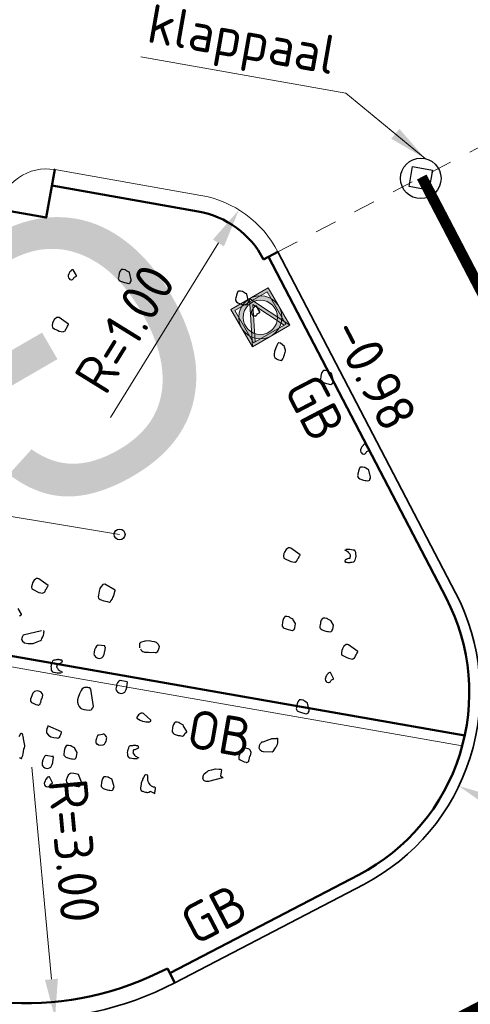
# Model space of a CAD drawing. Header units: metres. Extents: x 2514 to 227642, y 1683 to 852646.
# Tile 221 of 256: x 113834.72 to 113838.89, y 426368.52 to 426377.63. Entities that reach past the tile are written whole.
import ezdxf
from ezdxf.enums import TextEntityAlignment as Align

# ---------------------------------------------------------------- set-up
doc = ezdxf.new("R2018")
doc.units = ezdxf.units.M
for name, pattern in [('VW-1-1_STREEP', [2, 1, -1]), ('VW-30-270_STREEP', [3, 0.3, -2.7]), ('ZZ-HIDDEN-SO', [4, 2, -2])]:
    doc.linetypes.add(name, pattern=pattern)
doc.layers.get('Defpoints').update_dxf_attribs({"color": 244, "lineweight": 35})
for name, color, linetype, lineweight in [('N-WE-GR-BOOM-S', 94, 'Continuous', 25), ('N-WE-IE-MEUBILAIR_WEGMEUBILAIR_PAAL-M-200', 7, 'Continuous', 18), ('N-WE-IE-MEUBILAIR_WEGMEUBILAIR_PAAL-S', 1, 'Continuous', 25), ('N-WE-IE-MEUBILAIR_WEGMEUBILAIR_PAAL-T18-200', 1, 'Continuous', 18), ('N-WE-IE-MEUBILAIR_WEGMEUBILAIR_VERKEERSBORD-S', 7, 'Continuous', 9), ('N-WE-VH-KANTOPSLUITING-T18', 1, 'Continuous', 18), ('N-WE-VH-KANTOPSLUITING_ACHTERKANTBAND-G', 1, 'Continuous', 50), ('N-WE-VH-KANTOPSLUITING_GAZONBAND-G', 1, 'Continuous', 35), ('N-WE-VH-KANTOPSLUITING_OPSLUITBAND_100X200-G', 1, 'Continuous', 18), ('N-WE-VH-KANTOPSLUITING_OPSLUITBAND_150X250-G', 1, 'Continuous', 35), ('N-WE-VH-KANTOPSLUITING_TROTTOIRBAND_130 150-G', 2, 'Continuous', 13), ('N-WE-VH-M', 7, 'Continuous', 18), ('N-WE-VH-MATERIAALGRENS-G', 7, 'ZZ-HIDDEN-SO', 35), ('N-WE-VH-NAP-T18', 1, 'Continuous', 18), ('N-WE-VW-MARKERING-G', 7, 'Continuous', 35), ('N-WE-VW-MARKERING_LANGS_STREEP_11_010-G', 7, 'VW-1-1_STREEP', 13), ('N-WE-VW-MARKERING_LANGS_STREEP_30270_010-G', 7, 'VW-30-270_STREEP', 13)]:
    doc.layers.add(name, color=color, linetype=linetype, lineweight=lineweight)
doc.layers.add('X-XX-AL-HULPLIJN-G', color=6, linetype='Continuous', lineweight=18, plot=False)
doc.styles.add('ISO', font='NLCS-ISO.ttf')
doc.styles.add('NLCS-ISO-M200-T18', font='NLCS-ISO.ttf', dxfattribs={"height": 0.36})
doc.styles.get("Standard").update_dxf_attribs({"font": 'romans'})
doc.dimstyles.new('NLCS-M200-T18-PIJL_L2_H1', dxfattribs={"dimscale": 0.2, "dimtxt": 2.5, "dimasz": 1.8, "dimexe": 2, "dimexo": 2, "dimgap": 0.7, "dimtad": 1, "dimzin": 0, "dimdsep": 46, "dimtxsty": 'NLCS-ISO-M200-T18', "dimcen": 0, "dimdle": 2, "dimclrd": 256, "dimclre": 256, "dimclrt": 1, "dimadec": 1, "dimazin": 0, "dimtfac": 1, "dimtdec": 3, "dimtofl": 0, "dimtmove": 0, "dimatfit": 3, "dimfxl": 2, "dimfxlon": 1, "dimtfillclr": 256, "dimtolj": 1, "dimtzin": 0, "dimlwd": -1, "dimlwe": -1, "dimarcsym": 0})

# ---------------------------------------------------------------- blocks, each defined once
blk = doc.blocks.new('N-SIE-WEG_VERKEERSBORD_ROND-SO')
h = blk.add_hatch(color=256)
h.dxf.hatch_style = 1
h.paths.add_polyline_path([(-1, 0, 1), (1, 0, 1)])
h.paths.add_polyline_path([(0.796, 0, -1), (-0.796, 0, -1)], flags=16)
h = blk.add_hatch(color=256)
h.dxf.hatch_style = 1
h.paths.add_polyline_path([(-0.773, 0.86), (-0.511, 0.86, -0.134934), (0, 1), (-1, 1), (-0.8, 0.6, -0.037994), (-0.7, 0.714)])
h = blk.add_hatch(color=256)
h.dxf.hatch_style = 1
h.paths.add_polyline_path([(-0.86, 0.719), (-1, 1), (-1, 0, -0.134934), (-0.86, 0.511)])
h = blk.add_hatch(color=256)
h.dxf.hatch_style = 1
h.paths.add_polyline_path([(0.773, 0.86), (0.7, 0.714, -0.037994), (0.8, 0.6), (1, 1), (0, 1, -0.134934), (0.511, 0.86)])
h = blk.add_hatch(color=256)
h.dxf.hatch_style = 1
h.paths.add_polyline_path([(0.86, 0.511, -0.134934), (1, 0), (1, 1), (0.86, 0.719)])
h = blk.add_hatch(color=256)
h.dxf.hatch_style = 1
h.paths.add_polyline_path([(-0.106, -0.789, 0.066661), (0.106, -0.789), (0.694, 0.389, 0.050318), (0.603, 0.52), (0, -0.686), (-0.603, 0.52, 0.050318), (-0.694, 0.389)])
h = blk.add_hatch(color=256)
h.dxf.hatch_style = 1
h.paths.add_polyline_path([(0, -1, -0.134934), (-0.511, -0.86), (-0.86, -0.86), (-0.86, -0.511, -0.134934), (-1, 0), (-1, -1)])
h = blk.add_hatch(color=256)
h.dxf.hatch_style = 1
h.paths.add_polyline_path([(0.86, -0.86), (0.511, -0.86, -0.134934), (0, -1), (1, -1), (1, 0, -0.134934), (0.86, -0.511)])
for points in [[(-1, -1), (1, -1), (1, 1), (-1, 1)], [(-0.86, -0.86), (0.86, -0.86), (0.86, 0.86), (-0.86, 0.86)]]:
    blk.add_lwpolyline(points, close=True)
at = {"flags": 128}
for points in [[(-1, 1), (0, -1), (1, 1)], [(-0.773, 0.86), (0, -0.686), (0.773, 0.86)]]:
    blk.add_lwpolyline(points, close=True, dxfattribs=at)
for radius in [1, 0.796]:
    blk.add_circle((0, 0), radius)
at = {"lineweight": 30, "flags": 104}
blk.add_attdef('bordgegevens', text='', height=1.8, dxfattribs=at).set_placement((2.209, 3.21), align=Align.TOP_LEFT)
blk = doc.blocks.new('*D504')
at = {"layer": 'Defpoints', "color": 0, "ltscale": 0.2, "transparency": 16777216}
for p in [(113834.7671, 426371.3816), (113835.0445, 426368.3944)]:
    blk.add_point(p, dxfattribs=at)
at = {"layer": 'N-WE-VH-M', "ltscale": 0.2, "transparency": 16777216}
blk.add_line((113834.8289, 426370.7164), (113835.0113, 426368.7529), dxfattribs=at)
blk.add_solid([(113835.071, 426368.7584), (113834.9515, 426368.7473), (113835.0445, 426368.3944)], dxfattribs=at)
at = {"layer": 'N-WE-VH-M', "color": 1, "ltscale": 0.2, "transparency": 16777216, "insert": (113835.222, 426369.9435), "char_height": 0.36, "attachment_point": 5, "rotation": 275.30703, "style": 'NLCS-ISO-M200-T18'}
blk.add_mtext('\\A1;R=3.00', dxfattribs=at)
blk = doc.blocks.new('*D505')
at = {"layer": 'Defpoints', "color": 0, "ltscale": 0.2, "transparency": 16777216}
for p in [(113836.9767, 426371.405), (113838.7805, 426370.541)]:
    blk.add_point(p, dxfattribs=at)
at = {"layer": 'N-WE-VH-M', "ltscale": 0.2, "transparency": 16777216}
blk.add_line((113840.8837, 426369.5337), (113839.1051, 426370.3855), dxfattribs=at)
blk.add_solid([(113839.1311, 426370.4396), (113839.0792, 426370.3314), (113838.7805, 426370.541)], dxfattribs=at)
at = {"layer": 'N-WE-VH-M', "color": 1, "ltscale": 0.2, "transparency": 16777216, "insert": (113840.295, 426370.1704), "char_height": 0.36, "attachment_point": 5, "rotation": 334.40693, "style": 'NLCS-ISO-M200-T18'}
blk.add_mtext('\\A1;R=2.00', dxfattribs=at)
blk = doc.blocks.new('*D507')
at = {"layer": 'Defpoints', "color": 0, "ltscale": 0.2, "transparency": 16777216}
for p in [(113836.7458, 426375.8731), (113836.22, 426375.0225)]:
    blk.add_point(p, dxfattribs=at)
at = {"layer": 'N-WE-VH-M', "ltscale": 0.2, "transparency": 16777216}
blk.add_line((113835.5575, 426373.9507), (113836.5565, 426375.5669), dxfattribs=at)
blk.add_solid([(113836.5054, 426375.5984), (113836.6075, 426375.5353), (113836.7458, 426375.8731)], dxfattribs=at)
at = {"layer": 'N-WE-VH-M', "color": 1, "ltscale": 0.2, "transparency": 16777216, "insert": (113835.6901, 426374.7739), "char_height": 0.36, "attachment_point": 5, "rotation": 58.27859, "style": 'NLCS-ISO-M200-T18'}
blk.add_mtext('\\A1;R=1.00', dxfattribs=at)
blk = doc.blocks.new('SGR-BOOM_11')
at = {"flags": 128}
for points in [[(-0.601, 4.681), (-0.657, 4.805), (-0.657, 4.811), (-0.681, 4.817), (-0.719, 4.829), (-0.737, 4.842), (-0.743, 4.842), (-0.75, 4.842), (-0.781, 4.842), (-0.812, 4.835), (-0.818, 4.835), (-0.818, 4.829), (-0.824, 4.823), (-0.836, 4.792), (-0.843, 4.755), (-0.843, 4.724), (-0.843, 4.706), (-0.843, 4.681), (-0.843, 4.668), (-0.836, 4.65), (-0.818, 4.631), (-0.793, 4.619), (-0.756, 4.613), (-0.719, 4.607), (-0.688, 4.607), (-0.669, 4.607), (-0.638, 4.607), (-0.62, 4.619), (-0.613, 4.625), (-0.607, 4.631), (-0.607, 4.643), (-0.601, 4.662), (-0.601, 4.675), (-0.601, 4.681)], [(1.603, 4.662), (1.548, 4.786), (1.548, 4.792), (1.523, 4.798), (1.486, 4.811), (1.467, 4.823), (1.461, 4.823), (1.455, 4.823), (1.424, 4.823), (1.393, 4.817), (1.387, 4.817), (1.387, 4.811), (1.381, 4.805), (1.368, 4.774), (1.362, 4.736), (1.362, 4.706), (1.362, 4.687), (1.362, 4.662), (1.362, 4.65), (1.368, 4.631), (1.387, 4.613), (1.412, 4.6), (1.449, 4.594), (1.486, 4.588), (1.517, 4.588), (1.536, 4.588), (1.566, 4.588), (1.585, 4.6), (1.591, 4.607), (1.597, 4.613), (1.597, 4.625), (1.603, 4.643), (1.603, 4.656), (1.603, 4.662)], [(-1.614, 4.582), (-1.69, 4.677), (-1.696, 4.677), (-1.702, 4.677), (-1.715, 4.671), (-1.721, 4.665), (-1.733, 4.653), (-1.733, 4.646), (-1.746, 4.628), (-1.752, 4.615), (-1.758, 4.59), (-1.764, 4.559), (-1.764, 4.541), (-1.752, 4.516), (-1.739, 4.504), (-1.721, 4.491), (-1.69, 4.491), (-1.684, 4.491), (-1.665, 4.504), (-1.665, 4.51), (-1.659, 4.516), (-1.653, 4.529), (-1.653, 4.535), (-1.647, 4.547), (-1.614, 4.57), (-1.614, 4.576), (-1.614, 4.582)], [(1.843, 4.507), (1.767, 4.602), (1.761, 4.602), (1.755, 4.602), (1.742, 4.596), (1.736, 4.59), (1.724, 4.578), (1.724, 4.571), (1.712, 4.553), (1.705, 4.54), (1.699, 4.515), (1.693, 4.485), (1.693, 4.466), (1.705, 4.441), (1.717, 4.429), (1.736, 4.416), (1.767, 4.416), (1.773, 4.416), (1.792, 4.429), (1.792, 4.435), (1.798, 4.441), (1.804, 4.454), (1.804, 4.46), (1.811, 4.472), (1.843, 4.495), (1.843, 4.501), (1.843, 4.507)], [(2.406, 3.956), (2.319, 4), (2.288, 4), (2.282, 4), (2.275, 3.987), (2.263, 3.95), (2.251, 3.901), (2.238, 3.833), (2.238, 3.783), (2.245, 3.746), (2.263, 3.721), (2.3, 3.702), (2.337, 3.69), (2.369, 3.69), (2.387, 3.69), (2.406, 3.702), (2.412, 3.721), (2.418, 3.74), (2.424, 3.764), (2.424, 3.783), (2.43, 3.795), (2.43, 3.814), (2.43, 3.826), (2.43, 3.839), (2.437, 3.845), (2.437, 3.869), (2.437, 3.888), (2.406, 3.944), (2.406, 3.956)], [(-1.602, 3.668), (-1.794, 3.761), (-1.813, 3.761), (-1.844, 3.755), (-1.85, 3.743), (-1.875, 3.718), (-1.893, 3.668), (-1.899, 3.637), (-1.899, 3.594), (-1.887, 3.557), (-1.837, 3.538), (-1.788, 3.526), (-1.751, 3.513), (-1.676, 3.513), (-1.67, 3.52), (-1.646, 3.538), (-1.639, 3.551), (-1.633, 3.582), (-1.621, 3.6), (-1.614, 3.631), (-1.608, 3.65), (-1.602, 3.662), (-1.602, 3.668)], [(3.406, 3.486), (3.35, 3.61), (3.35, 3.615), (3.325, 3.622), (3.288, 3.634), (3.269, 3.646), (3.263, 3.646), (3.257, 3.646), (3.226, 3.646), (3.195, 3.64), (3.189, 3.64), (3.189, 3.634), (3.183, 3.628), (3.17, 3.597), (3.164, 3.56), (3.164, 3.529), (3.164, 3.51), (3.164, 3.486), (3.164, 3.473), (3.17, 3.455), (3.189, 3.436), (3.214, 3.423), (3.251, 3.417), (3.288, 3.411), (3.319, 3.411), (3.338, 3.411), (3.368, 3.411), (3.387, 3.423), (3.393, 3.43), (3.399, 3.436), (3.399, 3.448), (3.406, 3.467), (3.406, 3.479), (3.406, 3.486)], [(4.271, 2.337), (4.195, 2.432), (4.189, 2.432), (4.183, 2.432), (4.171, 2.426), (4.164, 2.42), (4.152, 2.407), (4.152, 2.401), (4.14, 2.382), (4.133, 2.37), (4.127, 2.346), (4.121, 2.314), (4.121, 2.296), (4.133, 2.271), (4.146, 2.259), (4.164, 2.247), (4.195, 2.247), (4.201, 2.247), (4.22, 2.259), (4.22, 2.265), (4.226, 2.271), (4.233, 2.283), (4.233, 2.29), (4.239, 2.302), (4.271, 2.325), (4.271, 2.331), (4.271, 2.337)], [(4.39, 1.844), (4.335, 1.968), (4.335, 1.975), (4.31, 1.981), (4.273, 1.993), (4.254, 2.005), (4.248, 2.005), (4.242, 2.005), (4.211, 2.005), (4.18, 1.999), (4.173, 1.999), (4.173, 1.993), (4.167, 1.987), (4.155, 1.956), (4.149, 1.919), (4.149, 1.888), (4.149, 1.869), (4.149, 1.844), (4.149, 1.832), (4.155, 1.813), (4.173, 1.795), (4.198, 1.783), (4.235, 1.776), (4.273, 1.77), (4.303, 1.77), (4.322, 1.77), (4.353, 1.77), (4.372, 1.783), (4.378, 1.789), (4.384, 1.795), (4.384, 1.807), (4.39, 1.826), (4.39, 1.838), (4.39, 1.844)], [(3.354, 0.207), (3.162, 0.3), (3.144, 0.3), (3.113, 0.294), (3.107, 0.282), (3.082, 0.257), (3.063, 0.207), (3.057, 0.176), (3.057, 0.133), (3.07, 0.096), (3.119, 0.077), (3.169, 0.065), (3.206, 0.052), (3.28, 0.052), (3.286, 0.059), (3.311, 0.077), (3.317, 0.09), (3.323, 0.12), (3.336, 0.139), (3.342, 0.17), (3.348, 0.189), (3.354, 0.201), (3.354, 0.207)], [(4.186, -0.967), (4.13, -0.905), (4.13, -0.899), (4.105, -0.893), (4.068, -0.88), (4.05, -0.868), (4.044, -0.868), (4.037, -0.868), (4.006, -0.868), (3.975, -0.874), (3.969, -0.874), (3.969, -0.88), (3.963, -0.887), (3.95, -0.917), (3.944, -0.955), (3.944, -0.986), (3.944, -1.004), (3.944, -1.029), (3.944, -1.041), (3.95, -1.06), (3.969, -1.079), (3.994, -1.091), (4.031, -1.097), (4.068, -1.103), (4.099, -1.103), (4.118, -1.103), (4.149, -1.103), (4.167, -1.091), (4.173, -1.085), (4.18, -1.079), (4.18, -1.066), (4.186, -1.047), (4.186, -0.973), (4.186, -0.967)], [(-1.14, -1.159), (-1.332, -1.066), (-1.35, -1.066), (-1.381, -1.072), (-1.387, -1.085), (-1.412, -1.109), (-1.431, -1.159), (-1.437, -1.19), (-1.437, -1.233), (-1.425, -1.27), (-1.375, -1.289), (-1.325, -1.302), (-1.288, -1.314), (-1.214, -1.314), (-1.208, -1.307), (-1.183, -1.289), (-1.177, -1.277), (-1.171, -1.246), (-1.158, -1.227), (-1.152, -1.196), (-1.146, -1.178), (-1.14, -1.165), (-1.14, -1.159)], [(0.099, -1.029), (-0.112, -0.955), (-0.143, -0.967), (-0.167, -1.01), (-0.186, -1.047), (-0.192, -1.097), (-0.192, -1.171), (-0.192, -1.203), (-0.18, -1.227), (-0.149, -1.246), (-0.075, -1.258), (-0.013, -1.264), (0.031, -1.264), (0.049, -1.252), (0.055, -1.239), (0.074, -1.196), (0.08, -1.171), (0.092, -1.134), (0.092, -1.103), (0.092, -1.097), (0.099, -1.035), (0.099, -1.029)], [(3.492, -1.06), (3.437, -0.998), (3.437, -0.992), (3.412, -0.986), (3.375, -0.973), (3.356, -0.961), (3.35, -0.961), (3.344, -0.961), (3.313, -0.961), (3.282, -0.967), (3.276, -0.967), (3.276, -0.973), (3.269, -0.979), (3.257, -1.01), (3.251, -1.047), (3.251, -1.079), (3.251, -1.097), (3.251, -1.122), (3.251, -1.134), (3.257, -1.153), (3.276, -1.171), (3.3, -1.184), (3.338, -1.19), (3.375, -1.196), (3.406, -1.196), (3.424, -1.196), (3.455, -1.196), (3.474, -1.184), (3.48, -1.178), (3.486, -1.171), (3.486, -1.159), (3.492, -1.14), (3.492, -1.066), (3.492, -1.06)], [(4.716, -1.371), (4.524, -1.278), (4.506, -1.278), (4.475, -1.285), (4.469, -1.297), (4.444, -1.322), (4.425, -1.371), (4.419, -1.402), (4.419, -1.446), (4.431, -1.483), (4.481, -1.501), (4.531, -1.514), (4.568, -1.526), (4.642, -1.526), (4.648, -1.52), (4.673, -1.501), (4.679, -1.489), (4.685, -1.458), (4.698, -1.44), (4.704, -1.409), (4.71, -1.39), (4.716, -1.377), (4.716, -1.371)], [(4.359, -1.94), (4.283, -1.845), (4.277, -1.845), (4.27, -1.845), (4.258, -1.852), (4.252, -1.858), (4.239, -1.87), (4.239, -1.876), (4.227, -1.895), (4.221, -1.907), (4.215, -1.932), (4.209, -1.963), (4.209, -1.981), (4.221, -2.006), (4.233, -2.019), (4.252, -2.031), (4.283, -2.031), (4.289, -2.031), (4.308, -2.019), (4.308, -2.013), (4.314, -2.006), (4.32, -1.994), (4.32, -1.988), (4.326, -1.975), (4.359, -1.952), (4.359, -1.946), (4.359, -1.94)], [(0.086, -2.076), (-0.037, -2.088), (-0.044, -2.088), (-0.05, -2.094), (-0.062, -2.112), (-0.075, -2.144), (-0.087, -2.181), (-0.087, -2.2), (-0.087, -2.212), (-0.087, -2.23), (-0.087, -2.255), (-0.081, -2.28), (-0.062, -2.292), (-0.05, -2.305), (-0.025, -2.317), (0, -2.323), (0.037, -2.323), (0.062, -2.305), (0.074, -2.299), (0.086, -2.286), (0.099, -2.236), (0.105, -2.2), (0.105, -2.168), (0.105, -2.156), (0.105, -2.137), (0.105, -2.107), (0.092, -2.094), (0.086, -2.076)], [(4.019, -2.596), (3.963, -2.472), (3.963, -2.466), (3.938, -2.459), (3.901, -2.447), (3.882, -2.435), (3.876, -2.435), (3.87, -2.435), (3.839, -2.435), (3.808, -2.441), (3.802, -2.441), (3.802, -2.447), (3.796, -2.453), (3.783, -2.484), (3.777, -2.521), (3.777, -2.552), (3.777, -2.571), (3.777, -2.596), (3.777, -2.608), (3.783, -2.626), (3.802, -2.645), (3.827, -2.658), (3.864, -2.664), (3.901, -2.67), (3.932, -2.67), (3.95, -2.67), (3.982, -2.67), (4, -2.658), (4.006, -2.651), (4.012, -2.645), (4.012, -2.633), (4.019, -2.614), (4.019, -2.602), (4.019, -2.596)], [(0.607, -2.664), (0.477, -2.658), (0.47, -2.658), (0.464, -2.664), (0.452, -2.682), (0.439, -2.713), (0.427, -2.75), (0.427, -2.769), (0.427, -2.782), (0.427, -2.8), (0.427, -2.825), (0.433, -2.85), (0.452, -2.862), (0.464, -2.874), (0.489, -2.887), (0.514, -2.893), (0.551, -2.893), (0.576, -2.874), (0.588, -2.868), (0.6, -2.856), (0.613, -2.806), (0.619, -2.769), (0.619, -2.738), (0.619, -2.726), (0.619, -2.707), (0.619, -2.676), (0.607, -2.664), (0.607, -2.664)], [(0.074, -3.221), (-0.031, -2.912), (-0.05, -2.893), (-0.068, -2.893), (-0.087, -2.893), (-0.106, -2.893), (-0.149, -2.899), (-0.161, -2.912), (-0.186, -2.936), (-0.199, -2.967), (-0.223, -3.035), (-0.236, -3.104), (-0.236, -3.147), (-0.229, -3.19), (-0.211, -3.233), (-0.186, -3.264), (-0.155, -3.289), (-0.13, -3.296), (-0.087, -3.302), (-0.044, -3.302), (0.006, -3.302), (0.043, -3.289), (0.049, -3.271), (0.068, -3.246), (0.074, -3.221)], [(-0.886, -3.24), (-0.886, -3.209), (-0.886, -3.172), (-0.905, -3.147), (-0.923, -3.122), (-0.954, -3.116), (-1.004, -3.116), (-1.047, -3.134), (-1.059, -3.147), (-1.072, -3.172), (-1.09, -3.252), (-1.096, -3.289), (-1.096, -3.296), (-1.09, -3.326), (-1.066, -3.345), (-1.022, -3.357), (-0.985, -3.37), (-0.948, -3.37), (-0.942, -3.37), (-0.935, -3.37), (-0.923, -3.364), (-0.911, -3.351), (-0.905, -3.345), (-0.905, -3.339), (-0.905, -3.332), (-0.905, -3.32), (-0.898, -3.314), (-0.898, -3.308), (-0.898, -3.246), (-0.892, -3.24), (-0.886, -3.24)], [(1.164, -3.283), (1.009, -3.184), (0.99, -3.184), (0.966, -3.19), (0.953, -3.196), (0.922, -3.227), (0.91, -3.246), (0.898, -3.277), (0.904, -3.296), (0.935, -3.308), (0.966, -3.32), (1.015, -3.332), (1.052, -3.332), (1.077, -3.332), (1.127, -3.326), (1.133, -3.326), (1.164, -3.302), (1.164, -3.296), (1.164, -3.289), (1.164, -3.283)], [(1.858, -3.378), (1.771, -3.277), (1.771, -3.271), (1.746, -3.264), (1.709, -3.252), (1.69, -3.24), (1.684, -3.24), (1.678, -3.24), (1.647, -3.24), (1.616, -3.246), (1.61, -3.246), (1.61, -3.252), (1.603, -3.258), (1.591, -3.289), (1.585, -3.326), (1.585, -3.357), (1.585, -3.376), (1.585, -3.401), (1.585, -3.413), (1.591, -3.432), (1.61, -3.45), (1.635, -3.463), (1.672, -3.469), (1.709, -3.475), (1.74, -3.475), (1.758, -3.475), (1.789, -3.475), (1.808, -3.463), (1.814, -3.456), (1.82, -3.45), (1.82, -3.438), (1.827, -3.419), (1.858, -3.384), (1.858, -3.378)], [(3.475, -3.479), (3.319, -3.5), (3.313, -3.5), (3.288, -3.5), (3.251, -3.481), (3.238, -3.463), (3.226, -3.45), (3.226, -3.419), (3.226, -3.401), (3.238, -3.357), (3.257, -3.332), (3.257, -3.326), (3.276, -3.32), (3.381, -3.258), (3.406, -3.246), (3.424, -3.233), (3.455, -3.227), (3.511, -3.215), (3.511, -3.209), (3.529, -3.209), (3.536, -3.233), (3.536, -3.252), (3.542, -3.277), (3.542, -3.296), (3.542, -3.326), (3.536, -3.351), (3.529, -3.37), (3.529, -3.376), (3.517, -3.395), (3.487, -3.467), (3.481, -3.473), (3.475, -3.479)], [(3.095, -3.619), (3.095, -3.588), (3.095, -3.551), (3.077, -3.526), (3.058, -3.502), (3.027, -3.495), (2.978, -3.495), (2.934, -3.514), (2.922, -3.526), (2.91, -3.551), (2.891, -3.632), (2.885, -3.669), (2.885, -3.675), (2.891, -3.706), (2.916, -3.725), (2.959, -3.737), (2.996, -3.749), (3.033, -3.749), (3.039, -3.749), (3.046, -3.749), (3.058, -3.743), (3.07, -3.731), (3.077, -3.725), (3.077, -3.718), (3.077, -3.712), (3.077, -3.7), (3.083, -3.694), (3.083, -3.687), (3.083, -3.626), (3.089, -3.619), (3.095, -3.619)], [(-0.428, -3.785), (-0.694, -3.716), (-0.7, -3.747), (-0.706, -3.772), (-0.706, -3.815), (-0.7, -3.853), (-0.657, -3.884), (-0.607, -3.909), (-0.552, -3.909), (-0.496, -3.909), (-0.477, -3.909), (-0.465, -3.902), (-0.446, -3.884), (-0.44, -3.865), (-0.44, -3.853), (-0.434, -3.846), (-0.434, -3.834), (-0.428, -3.815), (-0.428, -3.797), (-0.428, -3.791), (-0.428, -3.785)], [(0.322, -3.704), (0.266, -3.723), (0.26, -3.723), (0.247, -3.729), (0.235, -3.766), (0.229, -3.791), (0.229, -3.834), (0.229, -3.865), (0.241, -3.89), (0.26, -3.89), (0.285, -3.902), (0.322, -3.902), (0.371, -3.89), (0.396, -3.871), (0.402, -3.846), (0.415, -3.815), (0.415, -3.779), (0.415, -3.76), (0.415, -3.747), (0.408, -3.729), (0.402, -3.723), (0.384, -3.711), (0.371, -3.698), (0.353, -3.692), (0.34, -3.692), (0.322, -3.704)], [(-0.075, -4.107), (-0.13, -4.045), (-0.13, -4.038), (-0.155, -4.032), (-0.192, -4.02), (-0.211, -4.008), (-0.217, -4.008), (-0.223, -4.008), (-0.254, -4.008), (-0.285, -4.014), (-0.291, -4.014), (-0.291, -4.02), (-0.298, -4.026), (-0.31, -4.057), (-0.316, -4.094), (-0.316, -4.125), (-0.316, -4.144), (-0.316, -4.169), (-0.316, -4.181), (-0.31, -4.2), (-0.291, -4.218), (-0.267, -4.23), (-0.229, -4.237), (-0.192, -4.243), (-0.161, -4.243), (-0.143, -4.243), (-0.112, -4.243), (-0.093, -4.23), (-0.087, -4.224), (-0.081, -4.218), (-0.081, -4.206), (-0.075, -4.187), (-0.075, -4.113), (-0.075, -4.107)], [(0.706, -4.62), (0.65, -4.497), (0.65, -4.491), (0.625, -4.484), (0.588, -4.472), (0.569, -4.46), (0.563, -4.46), (0.557, -4.46), (0.526, -4.46), (0.495, -4.466), (0.489, -4.466), (0.489, -4.472), (0.483, -4.478), (0.47, -4.509), (0.464, -4.546), (0.464, -4.577), (0.464, -4.596), (0.464, -4.62), (0.464, -4.633), (0.47, -4.652), (0.489, -4.67), (0.514, -4.683), (0.551, -4.689), (0.588, -4.695), (0.619, -4.695), (0.637, -4.695), (0.668, -4.695), (0.687, -4.683), (0.693, -4.676), (0.699, -4.67), (0.699, -4.658), (0.706, -4.639), (0.706, -4.627), (0.706, -4.62)], [(-0.427, -4.739), (-0.503, -4.644), (-0.509, -4.644), (-0.515, -4.644), (-0.528, -4.65), (-0.534, -4.657), (-0.546, -4.669), (-0.546, -4.675), (-0.559, -4.694), (-0.565, -4.706), (-0.571, -4.731), (-0.577, -4.762), (-0.577, -4.78), (-0.565, -4.805), (-0.552, -4.818), (-0.534, -4.83), (-0.503, -4.83), (-0.497, -4.83), (-0.478, -4.818), (-0.478, -4.812), (-0.472, -4.805), (-0.466, -4.793), (-0.466, -4.787), (-0.459, -4.774), (-0.427, -4.751), (-0.427, -4.745), (-0.427, -4.739)]]:
    blk.add_lwpolyline(points, close=True, dxfattribs=at)
for points in [[(4.17, 0.456), (4.244, 0.468), (4.275, 0.468), (4.306, 0.468), (4.325, 0.468), (4.337, 0.456), (4.356, 0.431), (4.362, 0.394), (4.375, 0.369), (4.375, 0.35), (4.375, 0.332), (4.368, 0.282), (4.362, 0.258), (4.356, 0.245), (4.343, 0.239), (4.319, 0.233), (4.3, 0.226), (4.288, 0.221), (4.282, 0.221), (4.275, 0.214), (4.269, 0.214), (4.263, 0.214), (4.257, 0.214), (4.251, 0.214), (4.238, 0.214), (4.232, 0.214), (4.226, 0.214), (4.22, 0.214), (4.207, 0.214), (4.201, 0.221), (4.201, 0.226), (4.195, 0.239), (4.195, 0.245), (4.195, 0.258), (4.201, 0.27), (4.213, 0.276), (4.22, 0.276), (4.226, 0.282), (4.238, 0.295), (4.251, 0.301), (4.263, 0.301), (4.275, 0.307), (4.275, 0.313), (4.275, 0.32), (4.275, 0.332), (4.275, 0.338), (4.275, 0.344), (4.275, 0.363), (4.257, 0.381), (4.238, 0.4), (4.22, 0.413), (4.201, 0.419), (4.183, 0.425), (4.17, 0.431), (4.164, 0.431), (4.158, 0.431), (4.158, 0.437), (4.158, 0.443)], [(-1.567, -1.803), (-1.534, -1.78), (-1.534, -1.774), (-1.534, -1.768), (-1.534, -1.768), (-1.61, -1.673)], [(-1.115, -2.008), (-1.437, -2.144), (-1.449, -2.181), (-1.449, -2.2), (-1.449, -2.23), (-1.431, -2.255), (-1.387, -2.28), (-1.319, -2.28), (-1.226, -2.261), (-1.158, -2.218), (-1.103, -2.187), (-1.09, -2.168), (-1.084, -2.144), (-1.072, -2.112), (-1.066, -2.076), (-1.066, -2.051), (-1.066, -2.026), (-1.066, -2.008), (-1.072, -2.008), (-1.072, -2.001), (-1.072, -1.995)], [(0.73, -2.001), (0.718, -1.933), (0.718, -1.927), (0.718, -1.914), (0.724, -1.908), (0.724, -1.902), (0.73, -1.896), (0.805, -1.859), (0.811, -1.859), (0.879, -1.84), (0.929, -1.84), (0.972, -1.84), (1.009, -1.846), (1.052, -1.877), (1.077, -1.914), (1.077, -1.945), (1.077, -1.964), (1.065, -2.013), (1.065, -2.026), (1.059, -2.026), (1.046, -2.038), (1.028, -2.044), (0.99, -2.044), (0.935, -2.057), (0.904, -2.057), (0.867, -2.063), (0.842, -2.069), (0.836, -2.069), (0.823, -2.069), (0.798, -2.063), (0.78, -2.057), (0.752, -2.021)], [(-0.62, -2.713), (-0.694, -2.726), (-0.725, -2.726), (-0.756, -2.726), (-0.774, -2.726), (-0.787, -2.713), (-0.805, -2.689), (-0.812, -2.651), (-0.824, -2.626), (-0.824, -2.608), (-0.824, -2.59), (-0.818, -2.54), (-0.812, -2.515), (-0.805, -2.503), (-0.793, -2.497), (-0.768, -2.491), (-0.75, -2.484), (-0.737, -2.478), (-0.731, -2.478), (-0.725, -2.472), (-0.719, -2.472), (-0.713, -2.472), (-0.706, -2.472), (-0.7, -2.472), (-0.688, -2.472), (-0.681, -2.472), (-0.675, -2.472), (-0.669, -2.472), (-0.657, -2.472), (-0.651, -2.478), (-0.651, -2.484), (-0.644, -2.497), (-0.644, -2.503), (-0.644, -2.515), (-0.651, -2.527), (-0.663, -2.534), (-0.669, -2.534), (-0.675, -2.54), (-0.688, -2.552), (-0.7, -2.558), (-0.713, -2.558), (-0.725, -2.565), (-0.725, -2.571), (-0.725, -2.577), (-0.725, -2.59), (-0.725, -2.596), (-0.725, -2.602), (-0.725, -2.62), (-0.706, -2.639), (-0.688, -2.658), (-0.669, -2.67), (-0.651, -2.676), (-0.632, -2.682), (-0.62, -2.689), (-0.613, -2.689), (-0.607, -2.689), (-0.607, -2.695), (-0.607, -2.701)], [(1.046, -4.032), (0.972, -4.045), (0.941, -4.045), (0.91, -4.045), (0.891, -4.045), (0.879, -4.032), (0.86, -4.008), (0.854, -3.97), (0.842, -3.946), (0.842, -3.927), (0.842, -3.909), (0.848, -3.859), (0.854, -3.834), (0.86, -3.822), (0.873, -3.815), (0.898, -3.81), (0.916, -3.803), (0.929, -3.797), (0.935, -3.797), (0.941, -3.791), (0.947, -3.791), (0.953, -3.791), (0.96, -3.791), (0.966, -3.791), (0.978, -3.791), (0.984, -3.791), (0.99, -3.791), (0.997, -3.791), (1.009, -3.791), (1.015, -3.797), (1.015, -3.803), (1.021, -3.815), (1.021, -3.822), (1.021, -3.834), (1.015, -3.846), (1.003, -3.853), (0.997, -3.853), (0.99, -3.859), (0.978, -3.871), (0.966, -3.878), (0.953, -3.878), (0.941, -3.884), (0.941, -3.89), (0.941, -3.896), (0.941, -3.909), (0.941, -3.915), (0.941, -3.921), (0.941, -3.939), (0.96, -3.958), (0.978, -3.977), (0.997, -3.989), (1.015, -3.995), (1.034, -4.002), (1.046, -4.008), (1.052, -4.008), (1.059, -4.008), (1.059, -4.014), (1.059, -4.02)], [(-1.115, -4.379), (-1.103, -4.392), (-1.078, -4.398), (-1.072, -4.398), (-1.066, -4.379), (-1.059, -4.342), (-1.059, -4.299), (-1.059, -4.268), (-1.059, -4.243), (-1.059, -4.23), (-1.059, -4.224), (-1.059, -4.206), (-1.053, -4.2), (-1.053, -4.156), (-1.053, -4.15), (-1.053, -4.15), (-1.096, -4.032), (-1.103, -4.02), (-1.109, -3.989), (-1.121, -3.97), (-1.134, -3.952), (-1.152, -3.939), (-1.158, -3.939), (-1.171, -3.952), (-1.189, -4.014)], [(2.654, -4.108), (2.409, -4.218), (2.378, -4.224), (2.365, -4.224), (2.347, -4.224), (2.322, -4.218), (2.303, -4.193), (2.297, -4.175), (2.297, -4.156), (2.297, -4.138), (2.297, -4.119), (2.309, -4.094), (2.328, -4.07), (2.334, -4.063), (2.365, -4.032), (2.371, -4.02), (2.433, -3.995), (2.495, -3.964), (2.563, -3.958), (2.594, -3.958), (2.607, -3.964), (2.607, -4.002), (2.613, -4.045), (2.613, -4.076), (2.613, -4.082), (2.654, -4.096), (2.654, -4.102), (2.654, -4.108), (2.654, -4.114)], [(-0.502, -4.268), (-0.632, -4.261), (-0.638, -4.261), (-0.644, -4.268), (-0.657, -4.286), (-0.669, -4.317), (-0.681, -4.354), (-0.681, -4.373), (-0.681, -4.385), (-0.681, -4.404), (-0.681, -4.429), (-0.675, -4.453), (-0.657, -4.466), (-0.644, -4.478), (-0.62, -4.491), (-0.595, -4.497), (-0.558, -4.497), (-0.533, -4.478), (-0.52, -4.472), (-0.508, -4.46), (-0.496, -4.41), (-0.49, -4.373), (-0.49, -4.342), (-0.49, -4.329), (-0.49, -4.311), (-0.49, -4.28), (-0.502, -4.268), (-0.508, -4.249)], [(1.381, -4.596), (1.374, -4.596), (1.381, -4.584), (1.467, -4.608), (1.467, -4.602), (1.467, -4.584), (1.467, -4.565), (1.467, -4.552), (1.467, -4.521), (1.467, -4.503), (1.461, -4.503), (1.442, -4.497), (1.424, -4.497), (1.412, -4.497), (1.387, -4.484), (1.356, -4.466), (1.325, -4.435), (1.313, -4.41), (1.3, -4.385), (1.294, -4.354), (1.288, -4.329), (1.288, -4.317), (1.288, -4.305), (1.282, -4.305), (1.282, -4.299), (1.251, -4.299), (1.238, -4.299), (1.232, -4.305), (1.213, -4.354), (1.201, -4.385), (1.201, -4.41), (1.195, -4.429), (1.189, -4.466), (1.189, -4.478), (1.189, -4.521), (1.189, -4.552), (1.195, -4.571), (1.213, -4.596), (1.232, -4.608), (1.244, -4.608), (1.269, -4.615), (1.294, -4.615), (1.313, -4.615), (1.319, -4.615), (1.331, -4.615), (1.356, -4.602), (1.362, -4.602), (1.362, -4.596), (1.374, -4.596)], [(0.099, -4.639), (0.018, -4.509), (-0.007, -4.503), (-0.037, -4.503), (-0.068, -4.503), (-0.13, -4.509), (-0.143, -4.521), (-0.167, -4.552), (-0.18, -4.596), (-0.186, -4.652), (-0.174, -4.683), (-0.137, -4.701), (-0.087, -4.714), (-0.05, -4.726), (0.012, -4.726), (0.031, -4.726), (0.049, -4.726), (0.062, -4.726), (0.08, -4.708), (0.086, -4.701), (0.099, -4.652), (0.099, -4.639), (0.105, -4.639)]]:
    blk.add_lwpolyline(points, dxfattribs=at)
blk.add_circle((0, 0), 0.1)
blk = doc.blocks.new('SIE-WEG_PAAL_KLAPPAAL')
at = {"flags": 128}
blk.add_lwpolyline([(-0.093125, 0.09375), (0.093125, 0.09375), (0.093125, -0.09375), (-0.093125, -0.09375)], close=True, dxfattribs=at)
blk.add_circle((0, 0), 0.1875)

msp = doc.modelspace()

# ---------------------------------------------------------------- linework, layer by layer
at = {"layer": 'N-WE-VH-KANTOPSLUITING_ACHTERKANTBAND-G', "ltscale": 0.2}
for p, q in [((113807.6078, 426376.4884), (113838.8353, 426371.0103)), ((113836.3674, 426375.8596), (113835.0156, 426376.0976))]:
    msp.add_line(p, q, dxfattribs=at)
msp.add_lwpolyline([(113834.5203, 426375.8802), (113834.9638, 426375.8024), (113835.0415, 426376.2454), (113835.0409, 426376.2455)], dxfattribs=at)
at = {"layer": 'N-WE-VH-KANTOPSLUITING_ACHTERKANTBAND-G', "ltscale": 0.2, "flags": 128}
for points in [[(113836.9738, 426375.4152), (113837.1069, 426375.4845)], [(113836.0837, 426368.8539), (113836.153, 426368.7209)]]:
    msp.add_lwpolyline(points, dxfattribs=at)
at = {"layer": 'N-WE-VH-KANTOPSLUITING_ACHTERKANTBAND-G', "ltscale": 0.2}
msp.add_lwpolyline([(113836.1068, 426368.8096), (113837.8544, 426369.7199, 0.414214), (113838.6618, 426372.2827), (113837.0182, 426375.4383)], format="xyb", dxfattribs=at)
for centre, radius, start, end in [((113836.22, 426375.0225), 0.85, 27.51368, 80.01356), ((113834.7671, 426371.3816), 2.85, 237.51368, 297.51368)]:
    msp.add_arc(centre, radius, start, end, dxfattribs=at)
at = {"layer": 'N-WE-VH-KANTOPSLUITING_GAZONBAND-G', "ltscale": 0.2}
msp.add_lwpolyline([(113836.153, 426368.7209), (113837.9006, 426369.6312, 0.414214), (113838.7505, 426372.3289), (113837.1069, 426375.4845)], format="xyb", dxfattribs=at)
at = {"layer": 'N-WE-VH-KANTOPSLUITING_OPSLUITBAND_100X200-G', "ltscale": 0.2}
msp.add_line((113807.6609, 426376.3776), (113838.8119, 426370.9129), dxfattribs=at)
at = {"layer": 'N-WE-VH-KANTOPSLUITING_OPSLUITBAND_150X250-G', "ltscale": 0.2}
msp.add_arc((113834.7671, 426371.3816), 3, 237.51368, 297.51368, dxfattribs=at)
at = {"layer": 'N-WE-VH-KANTOPSLUITING_TROTTOIRBAND_130 150-G', "ltscale": 0.2, "flags": 128}
msp.add_lwpolyline([(113837.1069, 426375.4845, 0.233167), (113836.3934, 426376.0073), (113835.0415, 426376.2454, 0.414214), (113834.5203, 426375.8802), (113834.3029, 426374.646)], format="xyb", dxfattribs=at)
at = {"layer": 'N-WE-VH-MATERIAALGRENS-G', "ltscale": 0.2}
msp.add_arc((113829.9332, 426363.7899), 6, 357.51368, 57.51368, dxfattribs=at)
at = {"layer": 'N-WE-VW-MARKERING-G', "ltscale": 0.2, "const_width": 0.1, "flags": 128}
msp.add_lwpolyline([(113838.4372, 426376.1774), (113841.0048, 426371.248)], dxfattribs=at)
at = {"layer": 'N-WE-VW-MARKERING_LANGS_STREEP_11_010-G', "ltscale": 0.2, "flags": 128}
msp.add_lwpolyline([(113839.7676, 426376.8703), (113837.1069, 426375.4845)], dxfattribs=at)
at = {"layer": 'N-WE-VW-MARKERING_LANGS_STREEP_30270_010-G', "flags": 128}
msp.add_lwpolyline([(113858.954, 426373.153, 0.1, 0.1, 0), (113854.2443, 426373.9047, 0.1, 0.1, 0.160783), (113847.1283, 426372.7463, 0.1, 0.1, 0), (113835.6741, 426366.7802, 0.1, 0.1, 0)], format="xyseb", dxfattribs=at)
at = {"layer": 'X-XX-AL-HULPLIJN-G', "ltscale": 0.2, "flags": 128}
msp.add_lwpolyline([(113835.6419, 426372.8693), (113807.2209, 426377.5983)], dxfattribs=at)

# ---------------------------------------------------------------- block references
at = {"layer": 'N-WE-GR-BOOM-S', "ltscale": 0.2, "xscale": 0.5, "yscale": 0.5, "rotation": 350.0500476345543}
msp.add_blockref('SGR-BOOM_11', (113835.6419, 426372.8693), dxfattribs=at)
at = {"layer": 'N-WE-IE-MEUBILAIR_WEGMEUBILAIR_PAAL-S', "ltscale": 0.2, "rotation": 350.0135621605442}
msp.add_blockref('SIE-WEG_PAAL_KLAPPAAL', (113838.4282, 426376.1649), dxfattribs=at)
at = {"layer": 'N-WE-IE-MEUBILAIR_WEGMEUBILAIR_VERKEERSBORD-S', "ltscale": 0.2}
ref = msp.add_blockref('N-SIE-WEG_VERKEERSBORD_ROND-SO', (113836.944, 426374.8786), dxfattribs=dict(at, xscale=0.1999999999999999, yscale=0.1999999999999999, zscale=0.1999999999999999, rotation=210.1123353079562))
lines = msp.add_mtext('G11', dxfattribs={"layer": '0', "insert": (113836.884, 426374.1016), "char_height": 2.5, "attachment_point": 1, "rotation": 210.11234})
ref.add_attrib('bordgegevens', '', (113836.884, 426374.1016), dxfattribs={"flags": 40}).embed_mtext(lines)

# ---------------------------------------------------------------- texts
at = {"layer": 'N-WE-IE-MEUBILAIR_WEGMEUBILAIR_PAAL-T18-200', "ltscale": 0.2, "style": 'NLCS-ISO-M200-T18'}
msp.add_text('klappaal', height=0.36, rotation=350.01356, dxfattribs=at).set_placement((113835.8806, 426377.4287))
at = {"layer": 'N-WE-VH-KANTOPSLUITING-T18', "style": 'NLCS-ISO-M200-T18'}
for s, rotation, p in [('GB', 297.51368, (113837.1566, 426374.2163)), ('OB', 350.05005, (113836.247, 426370.9029)), ('GB', 27.51368, (113836.3404, 426369.062))]:
    msp.add_text(s, height=0.36, rotation=rotation, dxfattribs=at).set_placement(p)
at = {"layer": 'N-WE-VH-NAP-T18', "style": 'ISO'}
msp.add_text('-0.98', height=0.36, rotation=297.51368, dxfattribs=at).set_placement((113837.5882, 426374.7532))

# ---------------------------------------------------------------- dimensions: what is measured, and where the dimension line sits
at = {"layer": 'N-WE-VH-M', "ltscale": 0.2}
for center, mpoint, picture, middle in [((113836.22, 426375.0225), (113836.7458, 426375.8731), '*D507', (113835.9623, 426374.6057)), ((113834.7671, 426371.3816), (113835.0445, 426368.3944), '*D504', (113834.9034, 426369.9139))]:
    dim = msp.add_radius_dim(center=center, mpoint=mpoint, dimstyle='NLCS-M200-T18-PIJL_L2_H1', override={"dimpost": 'R=<>'}, dxfattribs=at)
    dim.commit()
    dim.dimension.update_dxf_attribs({"geometry": picture, "text_midpoint": middle, "dimtype": 164})
dim = msp.add_radius_dim(center=(113836.9767, 426371.405), mpoint=(113838.7805, 426370.541), dimstyle='NLCS-M200-T18-PIJL_L2_H1', override={"dimpost": 'R=<>'}, dxfattribs=at)
dim.commit()
dim.dimension.update_dxf_attribs({"geometry": '*D505', "text_midpoint": (113840.295, 426370.1704)})

# ---------------------------------------------------------------- leaders
at = {"layer": 'N-WE-IE-MEUBILAIR_WEGMEUBILAIR_PAAL-M-200', "ltscale": 0.2}
msp.add_leader([(113838.4701, 426376.3476), (113837.7357, 426376.9545), (113835.8386, 426377.2885)], dimstyle='NLCS-M200-T18-PIJL_L2_H1', override={"dimgap": 0.7, "dimtad": 0}, dxfattribs=at)

doc.saveas('drawing.dxf')
